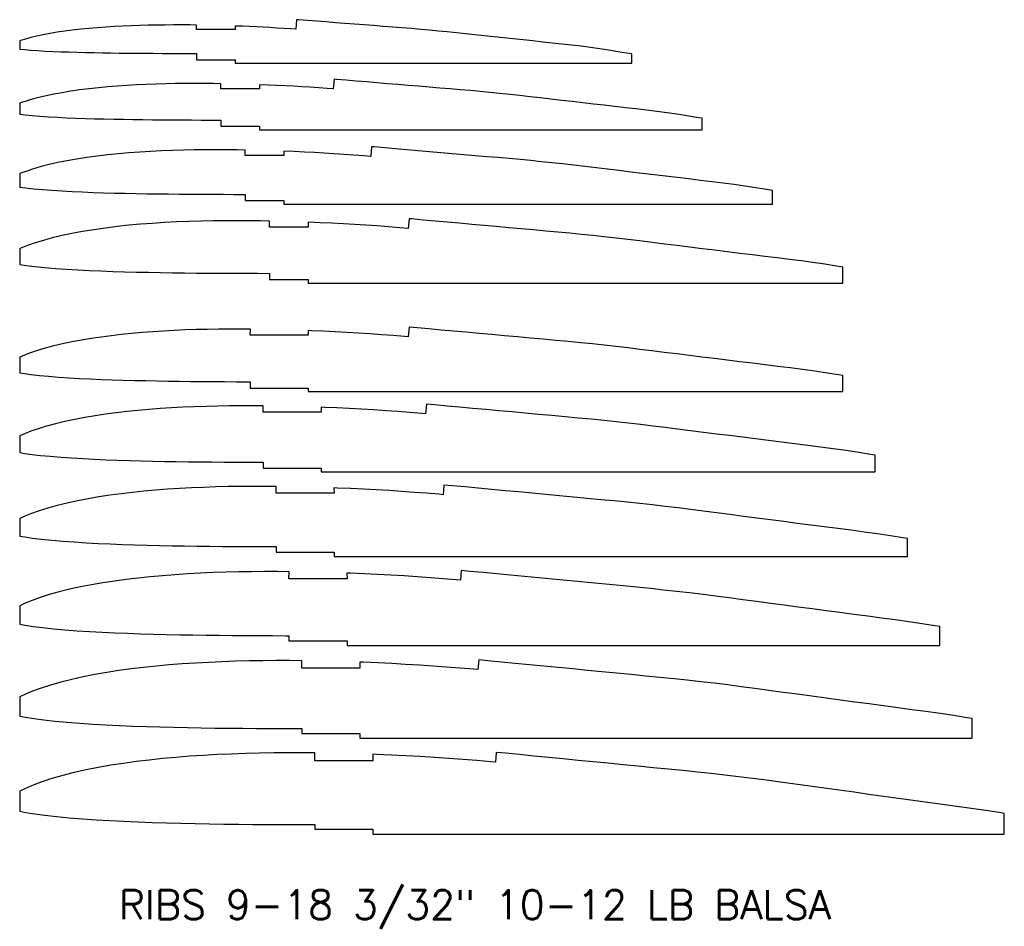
# Model space of a CAD drawing. Extents: x 4.08 to 10.43, y 1.2 to 7.05.
import ezdxf

# ---------------------------------------------------------------- set-up
doc = ezdxf.new("R2010")
doc.units = 0
doc.layers.get('0').update_dxf_attribs({"linetype": 'CONTINUOUS'})
doc.layers.add('A-ANNO-NOTE', color=2, linetype='CONTINUOUS')
doc.styles.add('ANNTEXT', font='romans.shx')

# ---------------------------------------------------------------- blocks, each defined once
blk = doc.blocks.new('A$C562D6E57')
for points in [[(3.949503, 5.039544), (3.917083, 5.044583), (3.859102, 5.053603), (3.800179, 5.062764), (3.743866, 5.071528), (3.683447, 5.080886), (3.622762, 5.089379), (3.561349, 5.095901), (3.499054, 5.102726), (3.436276, 5.109537), (3.373617, 5.116355), (3.310892, 5.123174), (3.248334, 5.129973), (3.185527, 5.136805), (3.122946, 5.143611), (3.060565, 5.150393), (2.998522, 5.157139), (2.937342, 5.163794), (2.877659, 5.170272), (2.81894, 5.176676), (2.759751, 5.182313), (2.702629, 5.187532), (2.64541, 5.192806), (2.588448, 5.198066), (2.528841, 5.203301), (2.468642, 5.207891), (2.407456, 5.212651), (2.345729, 5.217428), (2.283985, 5.222219), (2.222329, 5.226996), (2.1607, 5.231772), (2.099267, 5.236538), (2.037911, 5.241287), (1.97689, 5.246021), (1.916541, 5.250696), (1.857606, 5.25527), (1.800968, 5.259642), (1.786657, 5.260706), (1.786657, 5.260706), (1.782081, 5.198373), (1.782081, 5.198373), (1.748819, 5.200749), (1.704551, 5.203743), (1.660144, 5.206557), (1.616046, 5.209157), (1.572092, 5.211557), (1.527985, 5.213796), (1.483044, 5.215892), (1.437087, 5.217857), (1.390542, 5.219653), (1.390135, 5.219668), (1.390135, 5.219668), (1.390921, 5.196516), (1.390921, 5.196516), (1.140921, 5.196516), (1.140921, 5.196516), (1.141699, 5.225904), (1.141699, 5.225904), (1.100386, 5.226348), (1.046468, 5.226645), (0.992467, 5.226632), (0.938517, 5.226293), (0.884297, 5.22561), (0.829643, 5.224552), (0.774427, 5.22307), (0.718625, 5.221128), (0.663615, 5.218744), (0.609018, 5.215872), (0.554858, 5.212486), (0.501148, 5.208549), (0.44758, 5.203991), (0.394319, 5.198761), (0.341422, 5.192788), (0.289186, 5.186033), (0.241365, 5.178992), (0.195308, 5.171326), (0.151322, 5.163056), (0.110019, 5.154312), (0.071632, 5.14517), (0.036514, 5.135768), (0.005279, 5.12637), (0.00001, 5.12468), (0.00001, 5.12468), (0.00001, 5.070139), (0.00001, 5.070139), (0.030324, 5.067297), (0.070084, 5.064138), (0.114977, 5.061135), (0.163385, 5.058385), (0.213885, 5.05595), (0.265676, 5.053835), (0.318326, 5.052021), (0.371576, 5.050477), (0.425252, 5.049157), (0.479289, 5.048022), (0.533596, 5.047038), (0.588117, 5.046189), (0.642836, 5.045461), (0.697748, 5.044835), (0.75281, 5.044297), (0.80801, 5.04385), (0.863316, 5.043496), (0.918742, 5.043209), (0.974244, 5.042998), (1.029849, 5.042833), (1.085565, 5.042686), (1.140999, 5.042603), (1.140999, 5.042603), (1.140921, 5.002012), (1.140921, 5.002012), (1.390921, 5.002012), (1.390921, 5.002012), (1.390921, 4.98002), (1.390921, 4.98002), (1.440834, 4.980025), (1.499629, 4.980028), (1.558447, 4.98002), (1.617286, 4.980033), (1.676135, 4.980032), (1.73497, 4.980025), (1.793778, 4.980044), (1.852587, 4.980036), (1.911439, 4.980035), (1.970283, 4.980043), (2.0291, 4.980035), (2.087908, 4.980037), (2.146734, 4.980035), (2.205582, 4.980028), (2.264431, 4.980036), (2.323249, 4.980035), (2.382035, 4.980025), (2.440835, 4.980031), (2.499657, 4.980036), (2.558475, 4.980031), (2.617283, 4.980033), (2.676127, 4.980033), (2.734975, 4.980042), (2.79381, 4.980037), (2.852637, 4.980038), (2.911449, 4.980032), (2.970271, 4.980033), (3.029124, 4.980028), (3.087959, 4.980025), (3.146775, 4.980029), (3.205584, 4.980034), (3.264423, 4.980034), (3.323277, 4.980038), (3.382107, 4.980039), (3.440915, 4.980038), (3.49971, 4.980044), (3.558505, 4.980027), (3.617326, 4.980025), (3.676131, 4.980026), (3.734912, 4.980025), (3.793681, 4.98003), (3.852489, 4.980034), (3.911307, 4.980039), (3.949503, 4.980043), (3.949503, 4.980043), (3.949503, 5.039544)], [(4.403837, 4.62374), (4.368235, 4.629362), (4.304562, 4.639429), (4.239856, 4.649656), (4.177884, 4.658519), (4.111397, 4.667996), (4.044672, 4.676903), (3.977258, 4.684523), (3.908864, 4.692391), (3.839944, 4.700278), (3.771154, 4.708161), (3.702291, 4.71605), (3.633612, 4.723916), (3.564658, 4.731817), (3.495954, 4.739688), (3.427468, 4.747533), (3.359354, 4.755337), (3.292188, 4.763033), (3.226665, 4.770532), (3.162199, 4.777929), (3.097195, 4.784334), (3.034477, 4.790413), (2.97165, 4.796549), (2.909092, 4.802525), (2.843613, 4.808344), (2.777511, 4.813751), (2.710321, 4.819311), (2.642537, 4.824905), (2.574734, 4.830507), (2.507028, 4.836098), (2.439352, 4.841686), (2.371891, 4.84726), (2.304515, 4.85282), (2.237506, 4.858357), (2.171236, 4.863826), (2.106518, 4.869177), (2.044323, 4.874302), (2.028606, 4.875536), (2.028606, 4.875536), (2.023821, 4.81322), (2.023821, 4.81322), (1.983387, 4.816277), (1.929574, 4.820158), (1.87559, 4.823816), (1.821979, 4.82719), (1.768541, 4.830298), (1.714916, 4.833184), (1.660274, 4.835878), (1.604394, 4.838378), (1.547799, 4.840647), (1.547303, 4.840666), (1.547303, 4.840666), (1.548049, 4.814666), (1.548049, 4.814666), (1.298049, 4.814666), (1.298049, 4.814666), (1.298765, 4.847307), (1.298765, 4.847307), (1.251683, 4.847951), (1.190234, 4.848457), (1.128689, 4.848576), (1.067202, 4.848288), (1.005407, 4.847557), (0.943118, 4.846345), (0.88019, 4.844594), (0.816598, 4.842247), (0.753912, 4.839318), (0.691705, 4.83576), (0.630005, 4.831533), (0.568829, 4.82659), (0.50783, 4.820847), (0.447201, 4.814241), (0.387009, 4.806687), (0.3276, 4.798141), (0.273245, 4.789238), (0.220935, 4.779548), (0.17102, 4.769112), (0.124203, 4.758078), (0.080761, 4.746531), (0.041099, 4.734633), (0.005927, 4.722694), (0.000008, 4.720538), (0.000008, 4.720538), (0.000008, 4.649986), (0.000008, 4.649986), (0.034415, 4.645992), (0.079581, 4.641584), (0.130612, 4.637455), (0.18566, 4.633715), (0.243102, 4.630417), (0.302019, 4.627554), (0.361921, 4.625097), (0.42251, 4.623002), (0.483587, 4.621209), (0.545078, 4.619675), (0.606877, 4.618351), (0.668922, 4.617217), (0.731192, 4.616251), (0.793684, 4.615425), (0.856346, 4.614725), (0.919166, 4.614145), (0.982106, 4.613686), (1.045184, 4.613316), (1.108347, 4.61304), (1.171629, 4.612838), (1.235037, 4.612678), (1.298123, 4.612585), (1.298123, 4.612585), (1.298049, 4.571992), (1.298049, 4.571992), (1.548049, 4.571992), (1.548049, 4.571992), (1.548049, 4.549994), (1.548049, 4.549994), (1.60376, 4.549999), (1.669385, 4.550001), (1.735034, 4.549995), (1.800709, 4.550002), (1.866393, 4.550004), (1.932062, 4.550003), (1.997702, 4.55001), (2.063341, 4.550008), (2.12903, 4.550009), (2.19471, 4.550013), (2.260359, 4.550009), (2.325998, 4.550011), (2.391658, 4.550007), (2.457342, 4.550007), (2.523026, 4.550008), (2.588676, 4.550007), (2.654291, 4.550005), (2.719921, 4.550006), (2.785576, 4.55001), (2.851226, 4.550011), (2.916865, 4.550012), (2.982544, 4.550013), (3.048228, 4.55002), (3.113898, 4.550016), (3.179557, 4.550021), (3.245202, 4.550014), (3.310856, 4.550018), (3.376545, 4.550013), (3.442215, 4.550013), (3.507864, 4.550011), (3.573503, 4.550019), (3.639178, 4.550019), (3.704868, 4.550026), (3.770532, 4.550026), (3.836171, 4.550027), (3.901796, 4.550031), (3.96742, 4.55002), (4.033075, 4.550021), (4.09871, 4.550017), (4.164319, 4.550017), (4.229914, 4.550022), (4.295553, 4.550025), (4.361204, 4.55003), (4.403837, 4.550034), (4.403837, 4.550034), (4.403837, 4.62374)], [(4.858171, 4.157936), (4.819386, 4.164139), (4.750022, 4.175254), (4.679533, 4.186547), (4.611902, 4.195509), (4.539347, 4.205104), (4.466583, 4.214427), (4.393168, 4.223145), (4.318674, 4.232056), (4.243613, 4.241018), (4.16869, 4.249967), (4.09369, 4.258924), (4.018889, 4.267859), (3.94379, 4.276828), (3.868961, 4.285765), (3.794372, 4.294673), (3.720187, 4.303534), (3.647033, 4.312272), (3.575671, 4.320791), (3.505458, 4.329182), (3.43464, 4.336353), (3.366324, 4.343293), (3.29789, 4.350291), (3.229735, 4.356984), (3.158386, 4.363385), (3.08638, 4.369611), (3.013185, 4.37597), (2.939345, 4.382382), (2.865484, 4.388795), (2.791728, 4.395199), (2.718004, 4.401599), (2.644515, 4.40798), (2.571119, 4.414352), (2.498122, 4.420693), (2.42593, 4.426956), (2.355429, 4.433084), (2.287678, 4.438962), (2.270556, 4.440366), (2.270556, 4.440366), (2.265562, 4.378066), (2.265562, 4.378066), (2.217956, 4.381805), (2.154596, 4.386572), (2.091036, 4.391075), (2.027912, 4.395222), (1.964991, 4.399037), (1.901847, 4.402572), (1.837504, 4.405863), (1.771702, 4.4089), (1.705055, 4.411641), (1.704472, 4.411664), (1.704472, 4.411664), (1.705176, 4.382816), (1.705176, 4.382816), (1.455176, 4.382816), (1.455176, 4.382816), (1.455832, 4.418708), (1.455832, 4.418708), (1.40298, 4.419553), (1.334, 4.420269), (1.264912, 4.420519), (1.195887, 4.420283), (1.126517, 4.419504), (1.056593, 4.418139), (0.985953, 4.416117), (0.914571, 4.413364), (0.84421, 4.409891), (0.774392, 4.405647), (0.705152, 4.400579), (0.63651, 4.39463), (0.56808, 4.387703), (0.500082, 4.379719), (0.432597, 4.370585), (0.366014, 4.360248), (0.305126, 4.349484), (0.246561, 4.33777), (0.190718, 4.325166), (0.138388, 4.311842), (0.089889, 4.297892), (0.045684, 4.283496), (0.006575, 4.269017), (0.000006, 4.266394), (0.000006, 4.266394), (0.000006, 4.179831), (0.000006, 4.179831), (0.038506, 4.174687), (0.089079, 4.16903), (0.146248, 4.163774), (0.207936, 4.159045), (0.272318, 4.154884), (0.338363, 4.151272), (0.405516, 4.148173), (0.473444, 4.145527), (0.541922, 4.14326), (0.610867, 4.141328), (0.680158, 4.139664), (0.749726, 4.138245), (0.819549, 4.137041), (0.88962, 4.136014), (0.959882, 4.135151), (1.030322, 4.13444), (1.100897, 4.133874), (1.171625, 4.133423), (1.24245, 4.133081), (1.313409, 4.132842), (1.384508, 4.13267), (1.455247, 4.132566), (1.455247, 4.132566), (1.455177, 4.091972), (1.455177, 4.091972), (1.705177, 4.091972), (1.705177, 4.091972), (1.705176, 4.069967), (1.705176, 4.069967), (1.766685, 4.069972), (1.83914, 4.069973), (1.911622, 4.06997), (1.984131, 4.069971), (2.056651, 4.069974), (2.129154, 4.06998), (2.201626, 4.069974), (2.274096, 4.06998), (2.346622, 4.069983), (2.419136, 4.069982), (2.491618, 4.069983), (2.564089, 4.069984), (2.636581, 4.069979), (2.709101, 4.069985), (2.781622, 4.06998), (2.854103, 4.069979), (2.926547, 4.069984), (2.999007, 4.069982), (3.071494, 4.069984), (3.143976, 4.06999), (3.216447, 4.069991), (3.288962, 4.069991), (3.361481, 4.069997), (3.433985, 4.069996), (3.506478, 4.070004), (3.578954, 4.069994), (3.651442, 4.070003), (3.723967, 4.069997), (3.796471, 4.07), (3.868952, 4.069993), (3.941423, 4.070003), (4.013932, 4.070003), (4.086458, 4.070012), (4.158956, 4.070013), (4.231427, 4.070016), (4.303881, 4.070018), (4.376335, 4.070013), (4.448822, 4.070016), (4.521288, 4.070008), (4.593726, 4.070008), (4.666147, 4.070014), (4.738618, 4.070015), (4.8111, 4.07002), (4.858171, 4.070025), (4.858171, 4.070025), (4.858171, 4.157936)], [(5.312505, 3.662131), (5.270537, 3.668917), (5.195483, 3.681079), (5.119211, 3.693439), (5.045921, 3.702499), (4.967297, 3.712213), (4.888493, 3.721951), (4.809077, 3.731767), (4.728485, 3.741721), (4.647281, 3.751759), (4.566227, 3.761773), (4.485089, 3.771799), (4.404167, 3.781801), (4.322921, 3.791839), (4.241969, 3.801841), (4.161275, 3.811813), (4.081019, 3.821731), (4.001879, 3.831511), (3.924677, 3.841051), (3.848717, 3.850435), (3.772085, 3.858373), (3.698171, 3.866173), (3.624131, 3.874033), (3.550379, 3.881443), (3.473159, 3.888427), (3.395249, 3.895471), (3.316049, 3.902629), (3.236153, 3.909859), (3.156233, 3.917083), (3.076427, 3.924301), (2.996657, 3.931513), (2.917139, 3.938701), (2.837723, 3.945883), (2.758739, 3.953029), (2.680625, 3.960085), (2.604341, 3.966991), (2.531033, 3.973621), (2.512505, 3.975195), (2.512505, 3.975195), (2.507302, 3.912912), (2.507302, 3.912912), (2.452524, 3.917333), (2.379619, 3.922987), (2.306482, 3.928333), (2.233846, 3.933255), (2.161441, 3.937777), (2.088778, 3.941959), (2.014734, 3.945849), (1.939009, 3.949421), (1.862311, 3.952635), (1.86164, 3.952661), (1.86164, 3.952661), (1.862304, 3.920966), (1.862304, 3.920966), (1.612304, 3.920966), (1.612304, 3.920966), (1.612898, 3.96011), (1.612898, 3.96011), (1.554277, 3.961156), (1.477766, 3.962081), (1.401134, 3.962463), (1.324572, 3.962278), (1.247627, 3.96145), (1.170068, 3.959931), (1.091716, 3.95764), (1.012544, 3.954482), (0.934508, 3.950464), (0.857079, 3.945534), (0.780299, 3.939624), (0.704191, 3.93267), (0.62833, 3.924558), (0.552964, 3.915198), (0.478184, 3.904482), (0.404429, 3.892355), (0.337007, 3.879728), (0.272188, 3.865991), (0.210415, 3.85122), (0.152573, 3.835607), (0.099017, 3.819252), (0.05027, 3.80236), (0.007223, 3.78534), (0.000004, 3.782251), (0.000004, 3.782251), (0.000004, 3.679677), (0.000004, 3.679677), (0.042598, 3.673382), (0.098577, 3.666476), (0.161884, 3.660093), (0.230212, 3.654374), (0.301534, 3.64935), (0.374706, 3.64499), (0.44911, 3.641248), (0.524377, 3.638051), (0.600258, 3.635311), (0.676656, 3.63298), (0.75344, 3.630977), (0.830531, 3.629272), (0.907905, 3.62783), (0.985556, 3.626602), (1.063418, 3.625578), (1.141478, 3.624734), (1.219687, 3.624063), (1.298067, 3.623529), (1.376554, 3.623122), (1.455189, 3.622847), (1.53398, 3.622661), (1.612371, 3.622547), (1.612371, 3.622547), (1.612305, 3.581952), (1.612305, 3.581952), (1.862305, 3.581952), (1.862305, 3.581952), (1.862304, 3.55994), (1.862304, 3.55994), (1.929611, 3.559945), (2.008895, 3.559945), (2.088209, 3.559945), (2.167553, 3.559939), (2.246909, 3.559945), (2.326247, 3.559957), (2.40555, 3.559939), (2.484851, 3.559951), (2.564213, 3.559957), (2.643563, 3.559951), (2.722877, 3.559957), (2.802179, 3.559957), (2.881505, 3.559951), (2.960861, 3.559963), (3.040217, 3.559951), (3.119531, 3.559951), (3.198803, 3.559963), (3.278093, 3.559957), (3.357413, 3.559957), (3.436727, 3.559969), (3.516029, 3.559969), (3.595379, 3.559969), (3.674735, 3.559975), (3.754073, 3.559975), (3.833399, 3.559987), (3.912707, 3.559975), (3.992027, 3.559987), (4.071389, 3.559981), (4.150727, 3.559987), (4.230041, 3.559975), (4.309343, 3.559987), (4.388687, 3.559987), (4.468049, 3.559999), (4.547381, 3.559999), (4.626683, 3.560005), (4.705967, 3.560005), (4.785251, 3.560005), (4.864571, 3.560011), (4.943867, 3.559999), (5.023133, 3.559999), (5.102381, 3.560005), (5.181683, 3.560005), (5.260997, 3.560011), (5.312505, 3.560015), (5.312505, 3.560015), (5.312505, 3.662131)], [(5.312505, 2.962131), (5.284364, 2.966693), (5.210123, 2.978653), (5.131125, 2.991684), (5.051476, 3.001844), (4.971834, 3.011646), (4.891412, 3.021591), (4.810181, 3.031631), (4.728699, 3.041694), (4.64712, 3.051779), (4.565695, 3.061839), (4.484295, 3.071897), (4.402877, 3.08196), (4.321526, 3.092011), (4.240376, 3.102038), (4.159519, 3.11203), (4.079559, 3.121912), (4.001378, 3.131573), (3.92671, 3.140795), (3.848253, 3.150487), (3.772244, 3.158357), (3.696188, 3.166386), (3.620524, 3.174409), (3.540338, 3.182386), (3.459457, 3.189654), (3.377343, 3.197093), (3.294525, 3.204575), (3.211666, 3.212073), (3.128953, 3.21955), (3.046384, 3.227018), (2.964145, 3.234452), (2.882074, 3.241872), (2.800494, 3.249251), (2.71963, 3.256565), (2.640953, 3.263663), (2.564469, 3.270644), (2.512505, 3.275195), (2.512505, 3.275195), (2.507302, 3.212912), (2.507302, 3.212912), (2.483121, 3.214881), (2.409692, 3.22069), (2.335845, 3.226232), (2.261785, 3.231409), (2.187229, 3.236208), (2.112036, 3.24066), (2.036001, 3.244772), (1.9593, 3.248503), (1.882388, 3.251834), (1.86145, 3.252669), (1.86145, 3.252669), (1.862405, 3.222697), (1.862405, 3.222697), (1.487404, 3.222697), (1.487404, 3.222697), (1.488466, 3.261984), (1.488466, 3.261984), (1.425112, 3.262403), (1.353541, 3.262419), (1.282047, 3.261903), (1.210564, 3.260813), (1.139234, 3.259124), (1.068163, 3.256793), (0.997529, 3.25378), (0.92749, 3.250057), (0.858216, 3.245614), (0.789777, 3.240412), (0.722219, 3.234421), (0.655427, 3.227599), (0.589612, 3.219921), (0.524914, 3.211354), (0.461366, 3.20186), (0.398986, 3.191394), (0.337446, 3.179816), (0.277185, 3.167111), (0.2193, 3.153457), (0.164644, 3.139026), (0.114126, 3.124075), (0.069042, 3.109128), (0.030447, 3.094803), (0.000004, 3.082251), (0.000004, 3.082251), (0.000004, 2.979677), (0.000004, 2.979677), (0.030862, 2.975021), (0.074684, 2.969253), (0.127253, 2.963428), (0.186626, 2.957903), (0.250578, 2.952852), (0.317312, 2.948347), (0.3858, 2.94439), (0.455425, 2.94096), (0.525842, 2.937994), (0.596798, 2.935426), (0.668232, 2.933219), (0.740012, 2.931305), (0.812075, 2.929654), (0.884426, 2.928243), (0.957, 2.927029), (1.029795, 2.925997), (1.102777, 2.92513), (1.175911, 2.924419), (1.249158, 2.923848), (1.322564, 2.923389), (1.396023, 2.923043), (1.469674, 2.922807), (1.48756, 2.922761), (1.48756, 2.922761), (1.487404, 2.881993), (1.487404, 2.881993), (1.862404, 2.881993), (1.862404, 2.881993), (1.862404, 2.85994), (1.862404, 2.85994), (1.94111, 2.859945), (2.02252, 2.859945), (2.103967, 2.859944), (2.185452, 2.859939), (2.266934, 2.859949), (2.348406, 2.859953), (2.429835, 2.85994), (2.511287, 2.859955), (2.59277, 2.859955), (2.674261, 2.859952), (2.755707, 2.859959), (2.837147, 2.859953), (2.918601, 2.859957), (3.000096, 2.859959), (3.081573, 2.859948), (3.163026, 2.859959), (3.244436, 2.859961), (3.325851, 2.859955), (3.40731, 2.859965), (3.488751, 2.85997), (3.570198, 2.859968), (3.651664, 2.859974), (3.733161, 2.859974), (3.814638, 2.859986), (3.89609, 2.859976), (3.977531, 2.859985), (4.05899, 2.859982), (4.14048, 2.859987), (4.221953, 2.859975), (4.303406, 2.859986), (4.38484, 2.859987), (4.466305, 2.859999), (4.547807, 2.859999), (4.629273, 2.860005), (4.710726, 2.860005), (4.792124, 2.860006), (4.873558, 2.86001), (4.954993, 2.859998), (5.036427, 2.86), (5.117818, 2.860005), (5.199203, 2.860006), (5.280631, 2.860013), (5.312505, 2.860015), (5.312505, 2.860015), (5.312505, 2.962131)], [(5.52084, 2.448597), (5.49173, 2.453319), (5.414932, 2.465693), (5.333152, 2.478776), (5.250783, 2.489474), (5.168431, 2.499871), (5.085271, 2.51041), (5.001275, 2.52105), (4.91702, 2.531719), (4.832663, 2.542405), (4.748466, 2.553069), (4.664296, 2.563728), (4.580106, 2.574394), (4.495986, 2.585048), (4.412073, 2.595674), (4.328464, 2.606263), (4.245782, 2.616736), (4.16494, 2.626975), (4.087731, 2.636751), (4.006556, 2.646656), (3.927949, 2.654986), (3.84929, 2.66345), (3.771036, 2.671896), (3.688087, 2.680145), (3.604433, 2.687814), (3.519503, 2.69565), (3.433846, 2.703537), (3.348145, 2.711437), (3.262597, 2.719317), (3.177197, 2.727186), (3.092138, 2.73502), (3.007253, 2.742841), (2.922876, 2.750618), (2.839239, 2.758324), (2.757865, 2.765809), (2.678757, 2.773151), (2.625005, 2.777886), (2.625005, 2.777886), (2.619767, 2.715606), (2.619767, 2.715606), (2.594497, 2.717688), (2.517763, 2.723833), (2.440591, 2.729682), (2.363195, 2.735142), (2.285281, 2.740209), (2.206699, 2.744896), (2.127236, 2.74921), (2.047076, 2.753111), (1.966695, 2.756569), (1.944813, 2.757431), (1.944813, 2.757431), (1.945755, 2.725215), (1.945755, 2.725215), (1.570754, 2.725215), (1.570754, 2.725215), (1.571776, 2.766676), (1.571776, 2.766676), (1.504834, 2.767136), (1.429209, 2.767161), (1.353667, 2.766612), (1.278136, 2.76545), (1.202767, 2.763643), (1.127672, 2.761152), (1.053039, 2.757931), (0.979035, 2.753959), (0.905842, 2.749215), (0.833531, 2.74367), (0.762151, 2.737289), (0.691582, 2.730027), (0.622047, 2.721858), (0.553694, 2.712742), (0.486559, 2.702631), (0.420664, 2.691468), (0.355666, 2.679096), (0.292033, 2.665482), (0.230932, 2.650803), (0.173273, 2.635224), (0.120021, 2.619024), (0.072545, 2.602779), (0.031958, 2.587163), (0.000003, 2.573433), (0.000003, 2.573433), (0.000003, 2.46547), (0.000003, 2.46547), (0.032534, 2.460207), (0.078764, 2.453752), (0.134244, 2.447253), (0.196922, 2.441119), (0.264446, 2.435534), (0.334915, 2.430574), (0.407241, 2.426222), (0.480771, 2.422452), (0.555139, 2.419187), (0.630078, 2.416363), (0.705524, 2.413939), (0.781335, 2.411837), (0.857447, 2.410038), (0.933863, 2.408503), (1.010514, 2.407191), (1.0874, 2.406085), (1.164484, 2.405163), (1.241728, 2.404408), (1.319091, 2.403809), (1.396622, 2.403332), (1.474209, 2.402987), (1.551999, 2.402774), (1.570891, 2.402733), (1.570891, 2.402733), (1.570754, 2.364332), (1.570754, 2.364332), (1.945754, 2.364332), (1.945754, 2.364332), (1.945754, 2.339955), (1.945754, 2.339955), (2.027312, 2.339956), (2.11167, 2.339958), (2.196068, 2.339957), (2.280504, 2.339951), (2.364938, 2.33996), (2.449362, 2.339965), (2.533741, 2.339952), (2.618144, 2.339966), (2.702579, 2.339966), (2.787021, 2.339962), (2.871419, 2.339969), (2.955809, 2.339963), (3.040213, 2.339966), (3.124661, 2.339969), (3.209089, 2.339959), (3.293494, 2.339968), (3.377852, 2.339971), (3.462217, 2.339965), (3.546627, 2.339973), (3.631018, 2.339978), (3.715416, 2.339977), (3.799833, 2.33998), (3.884282, 2.339981), (3.968711, 2.339992), (4.053114, 2.339985), (4.137505, 2.339991), (4.221915, 2.339989), (4.306357, 2.339993), (4.390781, 2.339984), (4.475185, 2.339991), (4.559569, 2.339992), (4.643985, 2.340004), (4.728441, 2.340004), (4.812857, 2.340009), (4.897261, 2.340009), (4.981608, 2.340009), (5.065992, 2.340013), (5.150376, 2.340003), (5.234761, 2.340005), (5.319101, 2.340009), (5.403433, 2.34001), (5.487812, 2.340015), (5.52084, 2.340018), (5.52084, 2.340018), (5.52084, 2.448597)], [(5.729175, 1.910062), (5.699096, 1.914943), (5.61974, 1.927732), (5.535179, 1.940866), (5.45009, 1.952102), (5.365028, 1.963094), (5.27913, 1.974227), (5.192369, 1.985467), (5.10534, 1.996742), (5.018206, 2.00803), (4.931238, 2.019296), (4.844297, 2.030557), (4.757336, 2.041826), (4.670447, 2.053081), (4.583771, 2.064308), (4.497409, 2.075495), (4.412005, 2.086557), (4.328502, 2.097375), (4.248751, 2.107706), (4.164859, 2.117823), (4.083654, 2.126614), (4.002392, 2.135512), (3.921547, 2.144381), (3.835835, 2.152901), (3.749409, 2.160972), (3.661664, 2.169206), (3.573167, 2.177497), (3.484625, 2.185798), (3.39624, 2.194082), (3.308009, 2.202353), (3.220131, 2.210587), (3.132432, 2.218808), (3.045257, 2.226983), (2.958848, 2.235081), (2.874777, 2.242953), (2.793045, 2.250655), (2.737506, 2.255575), (2.737506, 2.255575), (2.732232, 2.193297), (2.732232, 2.193297), (2.705873, 2.195492), (2.625835, 2.201975), (2.545337, 2.20813), (2.464605, 2.213874), (2.383332, 2.219208), (2.301362, 2.22413), (2.218471, 2.228646), (2.134853, 2.232717), (2.051002, 2.236302), (2.028175, 2.23719), (2.028175, 2.23719), (2.029105, 2.202732), (2.029105, 2.202732), (1.654104, 2.202732), (1.654104, 2.202732), (1.655085, 2.246366), (1.655085, 2.246366), (1.584556, 2.246868), (1.504878, 2.246901), (1.425286, 2.24632), (1.345708, 2.245084), (1.266299, 2.243161), (1.18718, 2.240509), (1.108549, 2.23708), (1.030581, 2.232858), (0.953467, 2.227815), (0.877284, 2.221925), (0.802083, 2.215156), (0.727737, 2.207454), (0.654481, 2.198793), (0.582473, 2.189128), (0.511751, 2.178399), (0.442341, 2.166541), (0.373885, 2.153373), (0.306881, 2.138851), (0.242564, 2.123146), (0.181902, 2.10642), (0.125916, 2.088971), (0.076048, 2.071427), (0.033469, 2.054521), (0.000002, 2.039612), (0.000002, 2.039612), (0.000002, 1.926262), (0.000002, 1.926262), (0.034205, 1.92039), (0.082844, 1.913248), (0.141235, 1.906077), (0.207218, 1.899334), (0.278314, 1.893213), (0.352518, 1.887798), (0.428682, 1.883051), (0.506116, 1.878943), (0.584436, 1.875379), (0.663358, 1.872298), (0.742815, 1.869656), (0.822658, 1.867368), (0.902818, 1.86542), (0.983299, 1.863761), (1.064029, 1.862351), (1.145005, 1.861172), (1.22619, 1.860195), (1.307544, 1.859396), (1.389024, 1.858768), (1.47068, 1.858274), (1.552395, 1.857929), (1.634325, 1.857739), (1.654221, 1.857703), (1.654221, 1.857703), (1.654104, 1.821669), (1.654104, 1.821669), (2.029104, 1.821669), (2.029104, 1.821669), (2.029104, 1.794967), (2.029104, 1.794967), (2.113513, 1.794966), (2.20082, 1.794968), (2.288169, 1.794967), (2.375557, 1.794961), (2.462943, 1.794968), (2.550318, 1.794976), (2.637646, 1.794962), (2.725, 1.794975), (2.812387, 1.794975), (2.899782, 1.79497), (2.98713, 1.794977), (3.074471, 1.794971), (3.161825, 1.794974), (3.249226, 1.794977), (3.336606, 1.794968), (3.423961, 1.794975), (3.511269, 1.794978), (3.598583, 1.794972), (3.685944, 1.794979), (3.773286, 1.794985), (3.860634, 1.794983), (3.948002, 1.794985), (4.035403, 1.794987), (4.122784, 1.794995), (4.210138, 1.794992), (4.297479, 1.794995), (4.38484, 1.794995), (4.472234, 1.794996), (4.55961, 1.794991), (4.646963, 1.794993), (4.734298, 1.794996), (4.821665, 1.795006), (4.909073, 1.795007), (4.996441, 1.795011), (5.083796, 1.79501), (5.171091, 1.795011), (5.258425, 1.795014), (5.34576, 1.795006), (5.433094, 1.795007), (5.520383, 1.795011), (5.607664, 1.795011), (5.694992, 1.795016), (5.729175, 1.795018), (5.729175, 1.795018), (5.729175, 1.910062)], [(5.937511, 1.34153), (5.906462, 1.346571), (5.824548, 1.359773), (5.737206, 1.37296), (5.649397, 1.384734), (5.561625, 1.396321), (5.472989, 1.408047), (5.383463, 1.419888), (5.293661, 1.431768), (5.20375, 1.443657), (5.11401, 1.455527), (5.024297, 1.467389), (4.934565, 1.479261), (4.844907, 1.491118), (4.755469, 1.502946), (4.666354, 1.514729), (4.578228, 1.526383), (4.492064, 1.537779), (4.409772, 1.548664), (4.323162, 1.558993), (4.239359, 1.568245), (4.155494, 1.577577), (4.072058, 1.586869), (3.983583, 1.595661), (3.894385, 1.604133), (3.803824, 1.612764), (3.712487, 1.621459), (3.621104, 1.630162), (3.529884, 1.63885), (3.438822, 1.647523), (3.348124, 1.656156), (3.257611, 1.664779), (3.167639, 1.673351), (3.078458, 1.681841), (2.991689, 1.6901), (2.907334, 1.698163), (2.850006, 1.703266), (2.850006, 1.703266), (2.844697, 1.640992), (2.844697, 1.640992), (2.81725, 1.6433), (2.733907, 1.65012), (2.650083, 1.656582), (2.566015, 1.662608), (2.481383, 1.66821), (2.396024, 1.673367), (2.309706, 1.678086), (2.222629, 1.682326), (2.13531, 1.686038), (2.111538, 1.686953), (2.111538, 1.686953), (2.112455, 1.650251), (2.112455, 1.650251), (1.737454, 1.650251), (1.737454, 1.650251), (1.738395, 1.696059), (1.738395, 1.696059), (1.664278, 1.696602), (1.580546, 1.696644), (1.496906, 1.696031), (1.413279, 1.694722), (1.329832, 1.692681), (1.246689, 1.689869), (1.164058, 1.686232), (1.082126, 1.681761), (1.001093, 1.676418), (0.921038, 1.670184), (0.842015, 1.663026), (0.763892, 1.654884), (0.686916, 1.645732), (0.611252, 1.635517), (0.536944, 1.62417), (0.464019, 1.611617), (0.392104, 1.597654), (0.321729, 1.582224), (0.254196, 1.565493), (0.190531, 1.547618), (0.131811, 1.528921), (0.079551, 1.510078), (0.03498, 1.491883), (0.000002, 1.475795), (0.000002, 1.475795), (0.000002, 1.357057), (0.000002, 1.357057), (0.035877, 1.350577), (0.086924, 1.342749), (0.148226, 1.334904), (0.217515, 1.327552), (0.292182, 1.320897), (0.370122, 1.315027), (0.450123, 1.309885), (0.531462, 1.305438), (0.613733, 1.301574), (0.696638, 1.298237), (0.780107, 1.295378), (0.863981, 1.292903), (0.94819, 1.290807), (1.032736, 1.289024), (1.117543, 1.287515), (1.20261, 1.286262), (1.287897, 1.28523), (1.373361, 1.284387), (1.458956, 1.283731), (1.544739, 1.28322), (1.630582, 1.282875), (1.71665, 1.282708), (1.737552, 1.282677), (1.737552, 1.282677), (1.737454, 1.24901), (1.737454, 1.24901), (2.112455, 1.24901), (2.112455, 1.24901), (2.112454, 1.219984), (2.112454, 1.219984), (2.199714, 1.219979), (2.289971, 1.219983), (2.38027, 1.219982), (2.47061, 1.219976), (2.560948, 1.219981), (2.651274, 1.21999), (2.741552, 1.219976), (2.831857, 1.219988), (2.922196, 1.219987), (3.012543, 1.219983), (3.102841, 1.219989), (3.193132, 1.219983), (3.283438, 1.219985), (3.37379, 1.219989), (3.464122, 1.21998), (3.554428, 1.219986), (3.644686, 1.219991), (3.734949, 1.219984), (3.825261, 1.219989), (3.915553, 1.219995), (4.005852, 1.219994), (4.096171, 1.219993), (4.186525, 1.219997), (4.276857, 1.220003), (4.367161, 1.220002), (4.457453, 1.220003), (4.547765, 1.220005), (4.638111, 1.220004), (4.728439, 1.220002), (4.818743, 1.219999), (4.909027, 1.220004), (4.999346, 1.220013), (5.089706, 1.220013), (5.180025, 1.220016), (5.270331, 1.220016), (5.360574, 1.220017), (5.450859, 1.220019), (5.541144, 1.220013), (5.631428, 1.220014), (5.721666, 1.220017), (5.811895, 1.220017), (5.902173, 1.22002), (5.937511, 1.220023), (5.937511, 1.220023), (5.937511, 1.34153)], [(6.145846, 0.747997), (6.113829, 0.753197), (6.029356, 0.766814), (5.939233, 0.780053), (5.848705, 0.792365), (5.758221, 0.804547), (5.666848, 0.816867), (5.574558, 0.829309), (5.481982, 0.841793), (5.389293, 0.854285), (5.296782, 0.866758), (5.204298, 0.879221), (5.111794, 0.891695), (5.019366, 0.904155), (4.927167, 0.916583), (4.835299, 0.928963), (4.744451, 0.941207), (4.655627, 0.953183), (4.570792, 0.964621), (4.481465, 0.975163), (4.395063, 0.984876), (4.308596, 0.994642), (4.222571, 1.004356), (4.131332, 1.01342), (4.039361, 1.022293), (3.945985, 1.031323), (3.851808, 1.040422), (3.757584, 1.049526), (3.663527, 1.058618), (3.569635, 1.067693), (3.476116, 1.076726), (3.38279, 1.085749), (3.290021, 1.094719), (3.198066, 1.103602), (3.108601, 1.112248), (3.021621, 1.12067), (2.962506, 1.125958), (2.962506, 1.125958), (2.957161, 1.063687), (2.957161, 1.063687), (2.928626, 1.066107), (2.841978, 1.073265), (2.754828, 1.080033), (2.667424, 1.086343), (2.579434, 1.092211), (2.490687, 1.097604), (2.400941, 1.102525), (2.310405, 1.106935), (2.219617, 1.110774), (2.194901, 1.111716), (2.194901, 1.111716), (2.195805, 1.072771), (2.195805, 1.072771), (1.820805, 1.072771), (1.820805, 1.072771), (1.821705, 1.120751), (1.821705, 1.120751), (1.744, 1.121336), (1.656215, 1.121387), (1.568525, 1.120742), (1.480851, 1.11936), (1.393364, 1.117201), (1.306197, 1.114229), (1.219568, 1.110384), (1.133672, 1.105664), (1.048719, 1.100021), (0.964791, 1.093442), (0.881947, 1.085895), (0.800047, 1.077313), (0.71935, 1.06767), (0.640031, 1.056906), (0.562136, 1.04494), (0.485697, 1.031692), (0.410323, 1.016934), (0.336577, 1.000596), (0.265828, 0.982839), (0.19916, 0.963817), (0.137705, 0.943871), (0.083054, 0.92373), (0.036491, 0.904244), (0.000001, 0.886977), (0.000001, 0.886977), (0.000001, 0.762851), (0.000001, 0.762851), (0.037549, 0.755763), (0.091005, 0.747248), (0.155216, 0.738729), (0.227811, 0.730769), (0.30605, 0.723579), (0.387725, 0.717253), (0.471564, 0.711716), (0.556808, 0.70693), (0.64303, 0.702767), (0.729918, 0.699174), (0.817398, 0.696097), (0.905304, 0.693436), (0.993561, 0.691191), (1.082172, 0.689284), (1.171058, 0.687677), (1.260215, 0.68635), (1.349603, 0.685263), (1.439177, 0.684376), (1.528889, 0.683692), (1.618797, 0.683164), (1.708768, 0.682819), (1.798976, 0.682676), (1.820883, 0.682649), (1.820883, 0.682649), (1.820805, 0.651349), (1.820805, 0.651349), (2.195805, 0.651349), (2.195805, 0.651349), (2.195804, 0.619998), (2.195804, 0.619998), (2.285915, 0.61999), (2.379121, 0.619995), (2.472371, 0.619995), (2.565662, 0.619988), (2.658952, 0.619991), (2.75223, 0.620003), (2.845458, 0.619988), (2.938714, 0.619999), (3.032005, 0.619998), (3.125304, 0.619992), (3.218552, 0.62), (3.311794, 0.619993), (3.40505, 0.619994), (3.498355, 0.619999), (3.591639, 0.619991), (3.684895, 0.619995), (3.778102, 0.62), (3.871316, 0.619993), (3.964578, 0.619997), (4.057821, 0.620003), (4.151069, 0.620003), (4.244341, 0.62), (4.337646, 0.620005), (4.430929, 0.620009), (4.524184, 0.62001), (4.617427, 0.620008), (4.710689, 0.620012), (4.803989, 0.620009), (4.897267, 0.62001), (4.990522, 0.620004), (5.083757, 0.620009), (5.177027, 0.620018), (5.270339, 0.620018), (5.363609, 0.62002), (5.456866, 0.62002), (5.550059, 0.62002), (5.643294, 0.620022), (5.736527, 0.620018), (5.829763, 0.620018), (5.922948, 0.62002), (6.016126, 0.62002), (6.109353, 0.620023), (6.145846, 0.620026), (6.145846, 0.620026), (6.145846, 0.747997)], [(6.354181, 0.134463), (6.321193, 0.139824), (6.234164, 0.153855), (6.14126, 0.167145), (6.048011, 0.179995), (5.954818, 0.192772), (5.860708, 0.205686), (5.765651, 0.218728), (5.670302, 0.231818), (5.574836, 0.244911), (5.479553, 0.257988), (5.384299, 0.271052), (5.289024, 0.284129), (5.193826, 0.297192), (5.098864, 0.310219), (5.004245, 0.323197), (4.910674, 0.336031), (4.819188, 0.348585), (4.731812, 0.360578), (4.639767, 0.371331), (4.550768, 0.381505), (4.461698, 0.391706), (4.373081, 0.401843), (4.27908, 0.411179), (4.184337, 0.420453), (4.088145, 0.42988), (3.991129, 0.439383), (3.894063, 0.448889), (3.797171, 0.458385), (3.700447, 0.467861), (3.604109, 0.477294), (3.507969, 0.486718), (3.412403, 0.496086), (3.317676, 0.505361), (3.225513, 0.514394), (3.13591, 0.523176), (3.075006, 0.528648), (3.075006, 0.528648), (3.069626, 0.46638), (3.069626, 0.46638), (3.040003, 0.468914), (2.950049, 0.476409), (2.859574, 0.483483), (2.768834, 0.490076), (2.677486, 0.496212), (2.58535, 0.50184), (2.492176, 0.506964), (2.398182, 0.511544), (2.303925, 0.515509), (2.278263, 0.516478), (2.278263, 0.516478), (2.279155, 0.475289), (2.279155, 0.475289), (1.904155, 0.475289), (1.904155, 0.475289), (1.905014, 0.525443), (1.905014, 0.525443), (1.823722, 0.52607), (1.731884, 0.526128), (1.640145, 0.525452), (1.548422, 0.523997), (1.456897, 0.521721), (1.365705, 0.518588), (1.275078, 0.514535), (1.185217, 0.509566), (1.096344, 0.503623), (1.008545, 0.4967), (0.921879, 0.488764), (0.836202, 0.479742), (0.751784, 0.469607), (0.66881, 0.458294), (0.587329, 0.44571), (0.507374, 0.431767), (0.428543, 0.416214), (0.351424, 0.398967), (0.27746, 0.380185), (0.207789, 0.360014), (0.1436, 0.33882), (0.086557, 0.31738), (0.038002, 0.296604), (0, 0.278159), (0, 0.278159), (0, 0.148644), (0, 0.148644), (0.039221, 0.140948), (0.095085, 0.131746), (0.162207, 0.122555), (0.238107, 0.113986), (0.319918, 0.10626), (0.405328, 0.09948), (0.493005, 0.093547), (0.582154, 0.088423), (0.672327, 0.083961), (0.763198, 0.080111), (0.85469, 0.076817), (0.946627, 0.073969), (1.038933, 0.071575), (1.131608, 0.069544), (1.224573, 0.067839), (1.31782, 0.066438), (1.411309, 0.065296), (1.504993, 0.064366), (1.598822, 0.063653), (1.692855, 0.063108), (1.786955, 0.062763), (1.881302, 0.062643), (1.904213, 0.062621), (1.904213, 0.062621), (1.904155, 0.033688), (1.904155, 0.033688), (2.279155, 0.033688), (2.279155, 0.033688), (2.279154, 0.000013), (2.279154, 0.000013), (2.372117, 0.000001), (2.468271, 0.000008), (2.564472, 0.000007), (2.660715, 0), (2.756957, 0.000002), (2.853186, 0.000015), (2.949364, 0), (3.04557, 0.000009), (3.141813, 0.000009), (3.238064, 0.000003), (3.334264, 0.00001), (3.430455, 0.000003), (3.526663, 0.000003), (3.62292, 0.00001), (3.719155, 0.000002), (3.815363, 0.000004), (3.911518, 0.00001), (4.007681, 0.000003), (4.103895, 0.000005), (4.200088, 0.000012), (4.296287, 0.000011), (4.392509, 0.000006), (4.488767, 0.000012), (4.585002, 0.000014), (4.681208, 0.000019), (4.777402, 0.000014), (4.873614, 0.00002), (4.969865, 0.000015), (5.066096, 0.000019), (5.1623, 0.000008), (5.258486, 0.000014), (5.354707, 0.000023), (5.450972, 0.000023), (5.547193, 0.000024), (5.6434, 0.000024), (5.739541, 0.000024), (5.835726, 0.000025), (5.931911, 0.000023), (6.028096, 0.000023), (6.12423, 0.000024), (6.220356, 0.000024), (6.316534, 0.000025), (6.354181, 0.000028), (6.354181, 0.000028), (6.354181, 0.134463)]]:
    blk.add_lwpolyline(points)

msp = doc.modelspace()

# ---------------------------------------------------------------- block references
msp.add_blockref('A$C562D6E57', (4.078369, 1.792626))

# ---------------------------------------------------------------- texts
at = {"layer": 'A-ANNO-NOTE', "style": 'ANNTEXT'}
msp.add_text('RIBS 9-18 3/32" 10-12 LB BALSA', height=0.1875, dxfattribs=at).set_placement((4.718361, 1.244187))

doc.saveas('drawing.dxf')
